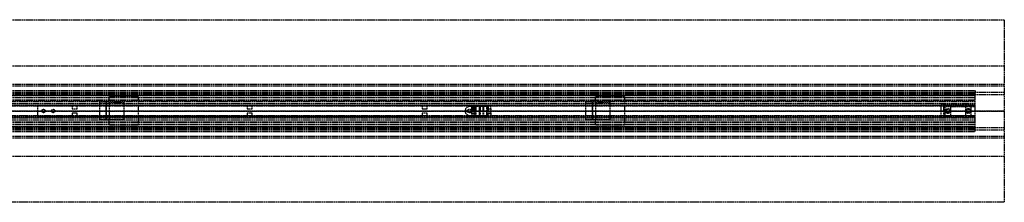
# Model space of a CAD drawing. Header units: millimetres. Extents: x 0 to 2050, y -94 to 94.
# Tile 16 of 16: x 1037 to 2050, y -94 to 94. Entities that reach past the tile are written whole.
import ezdxf

# ---------------------------------------------------------------- set-up
doc = ezdxf.new("R2010")
doc.units = ezdxf.units.MM
doc.header["$LTSCALE"] = 10
doc.linetypes.add('ALLCAD_Strich', pattern=[0.2, 0.15, -0.05])
doc.layers.add('BESCH_KONT_sich_schn_ansi_2d', color=40, linetype='Continuous')
doc.layers.add('BESCH_KONT_sich_schn_grun_2d', color=10, linetype='Continuous')

msp = doc.modelspace()

# ---------------------------------------------------------------- linework, layer by layer
at = {"layer": 'BESCH_KONT_sich_schn_ansi_2d', "linetype": 'ALLCAD_Strich'}
for p, q in [((0, 0, 2360), (2050, 0, 2360)), ((2050, 0, 2410), (0, 0, 2410)), ((2050, 0, 2353.5), (0, 0, 2353.5)), ((2050, 0, 2354), (0, 0, 2354)), ((0, 0, 2351), (2050, 0, 2351)), ((0, 0, 2351.5), (2050, 0, 2351.5)), ((0, 0, 2345), (2050, 0, 2345)), ((0, 0, 2299.5), (2020, 0, 2299.5)), ((0, 0, 2333), (2020, 0, 2333)), ((0, 0, 2336), (2020, 0, 2336)), ((0, 0, 2339.5), (2020, 0, 2339.5)), ((0, 0, 2343.5), (2020, 0, 2343.5)), ((0, 0, 2342.5), (2020, 0, 2342.5)), ((0, 0, 2344), (2020, 0, 2344)), ((0, 0, 2301), (2020, 0, 2301)), ((0, 0, 2302.5), (2020, 0, 2302.5)), ((2020, 0, 2341.5), (0, 0, 2341.5)), ((2020, 0, 2340.5), (0, 0, 2340.5)), ((0, 0, 2347), (2020, 0, 2347)), ((0, 0, 2335), (2020, 0, 2335)), ((0, 0, 2336.5), (2020, 0, 2336.5)), ((0, 0, 2334.5), (2020, 0, 2334.5)), ((2020, 0, 2302.9), (80, 0, 2302.9)), ((2020, 0, 2300.9), (80, 0, 2300.9)), ((80, 0, 2304), (2020, 0, 2304)), ((2050, 0), (965, 0)), ((1056, 0, 2343.5), (1056, 0, 2341.5)), ((1060.2, 0, 2343.5), (1060.2, 0, 2341.5)), ((1063.7, 0, 2343.5), (1063.7, 0, 2341.5)), ((1070.2, 0, 2343.5), (1070.2, 0, 2341.5)), ((1073.7, 0, 2343.5), (1073.7, 0, 2341.5)), ((1091.5, 0, 2343.5), (1091.5, 0, 2341.5)), ((1096.5, 0, 2343.5), (1096.5, 0, 2341.5)), ((1129.5, 0, 2357), (1119.5, 0, 2357)), ((1119.5, 0, 2357), (1119.5, 0, 2354)), ((1126.5, 0, 2351), (1126.5, 0, 2354)), ((1126.5, 0, 2354), (1126.5, 0, 2347)), ((1129.5, 0, 2351), (1129.5, 0, 2357)), ((1129.5, 0, 2347), (1129.5, 0, 2351)), ((1144.5, 0, 2351), (1144.5, 0, 2354)), ((1159.5, 0, 2351), (1159.5, 0, 2347)), ((1271.5, 0, 2343.5), (1271.5, 0, 2341.5)), ((1276.5, 0, 2343.5), (1276.5, 0, 2341.5)), ((1451.5, 0, 2343.5), (1451.5, 0, 2341.5)), ((1456.5, 0, 2343.5), (1456.5, 0, 2341.5)), ((1496, 0, 2338.5), (1495.5, 0, 2341.5)), ((1500, 0, 2338.5), (1496, 0, 2338.5)), ((1498, 0, 2341.5), (1498, 0, 2343.5)), ((1498, 0, 2341.5), (1498, 0, 2338.5)), ((1500, 0, 2341.5), (1500, 0, 2338.5)), ((1500, 0, 2338.5), (1502, 0, 2338.5)), ((1502, 0, 2341.5), (1502, 0, 2343.5)), ((1502, 0, 2341.5), (1502, 0, 2338.5)), ((1503, 0, 2338.2), (1504.2, 0, 2337.6)), ((1505.2, 0, 2337.3), (1506.4, 0, 2337.3)), ((1510, 0, 2333.5), (1505.8, 0, 2333.5)), ((1505.8, 0, 2334.7), (1505.8, 0, 2333.7)), ((1506.4, 0, 2337.3), (1505.8, 0, 2334.7)), ((1510, 0, 2335.9), (1510, 0, 2335.9)), ((1510, 0, 2335.9), (1510, 0, 2335.9)), ((1510, 0, 2335.9), (1510, 0, 2335.9)), ((1510, 0, 2335.9), (1510, 0, 2335.9)), ((1510, 0, 2335.9), (1510, 0, 2335.9)), ((1510, 0, 2335.9), (1510, 0, 2335.9)), ((1510, 0, 2335.9), (1510, 0, 2335.9)), ((1510, 0, 2335.9), (1510, 0, 2335.9)), ((1510, 0, 2335.9), (1510, 0, 2335.9)), ((1510, 0, 2333.7), (1510, 0, 2335.9)), ((1510, 0, 2335.9), (1510, 0, 2335.9)), ((1510, 0, 2335.9), (1510, 0, 2335.9)), ((1510, 0, 2335.9), (1510, 0, 2335.9)), ((1510, 0, 2335.9), (1510, 0, 2335.9)), ((1510, 0, 2335.9), (1510, 0, 2335.9)), ((1510, 0, 2335.9), (1510, 0, 2335.9)), ((1510, 0, 2335.9), (1510, 0, 2335.9)), ((1510, 0, 2335.9), (1510, 0, 2335.9)), ((1510, 0, 2335.9), (1510, 0, 2335.9)), ((1511, 0, 2336.9), (1513.6, 0, 2336.9)), ((1514.3, 0, 2336.6), (1517.7, 0, 2333.5)), ((1518.6, 0, 2333.5), (1517.7, 0, 2333.5)), ((1518, 0, 2343.5), (1518, 0, 2341.5)), ((1518.8, 0, 2334), (1518.8, 0, 2338)), ((1519, 0, 2343.5), (1519, 0, 2341.5)), ((1519.3, 0, 2338.5), (1522, 0, 2338.5)), ((1522, 0, 2343.5), (1522, 0, 2338.5)), ((1619.5, 0, 2357), (1619.5, 0, 2354)), ((1629.5, 0, 2357), (1619.5, 0, 2357)), ((1626.5, 0, 2351), (1626.5, 0, 2354)), ((1626.5, 0, 2354), (1626.5, 0, 2347)), ((1629.5, 0, 2347), (1629.5, 0, 2351)), ((1629.5, 0, 2351), (1629.5, 0, 2357)), ((1644.5, 0, 2351), (1644.5, 0, 2354)), ((1659.5, 0, 2351), (1659.5, 0, 2347)), ((1985, 0, 2326.5), (2000, 0, 2326.5)), ((1985, 0, 2353.5), (1985, 0, 2326.5)), ((1987.5, 0, 2351), (1987.5, 0, 2326.5)), ((1989, 0, 2356.5), (1989, 0, 2354.5)), ((1989, 0, 2354.5), (1995, 0, 2354.5)), ((1989, 0, 2356.5), (1995, 0, 2356.5)), ((1989.5, 0, 2350.5), (1994.5, 0, 2350.5)), ((1989.5, 0, 2351), (1989.5, 0, 2350.5)), ((1990, 0, 2356.5), (1990, 0, 2351)), ((1990, 0, 2356.5), (1990, 0, 2354.5)), ((1990, 0, 2353.5), (1990, 0, 2351)), ((1994, 0, 2356.5), (1994, 0, 2351)), ((1994, 0, 2356.5), (1994, 0, 2354.5)), ((1994, 0, 2353.5), (1994, 0, 2351)), ((1994.5, 0, 2351), (1994.5, 0, 2350.5)), ((1995, 0, 2354.5), (1995, 0, 2356.5)), ((2010, 0, 2356.5), (2010, 0, 2354.5)), ((2010, 0, 2354.5), (2016, 0, 2354.5)), ((2010, 0, 2356.5), (2016, 0, 2356.5)), ((2010.5, 0, 2350.5), (2015.5, 0, 2350.5)), ((2010.5, 0, 2351), (2010.5, 0, 2350.5)), ((2011, 0, 2356.5), (2011, 0, 2351)), ((2011, 0, 2356.5), (2011, 0, 2354.5)), ((2011, 0, 2353.5), (2011, 0, 2351)), ((2015, 0, 2356.5), (2015, 0, 2351)), ((2015, 0, 2356.5), (2015, 0, 2354.5)), ((2015, 0, 2353.5), (2015, 0, 2351)), ((2015.5, 0, 2351), (2015.5, 0, 2350.5)), ((2016, 0, 2354.5), (2016, 0, 2356.5)), ((2020, 0, 2344), (2020, 0, 2345)), ((2020, 0, 2301), (2020, 0, 2344)), ((2020, 0, 2299.5), (2020, 0, 2301)), ((2020, 0, 2345), (2020, 0, 2347)), ((2020, 0, 2351), (2020, 0, 2351)), ((2020, 0, 2351), (2020, 0, 2351)), ((2020, 0, 2351), (2020, 0, 2351)), ((2020, 0, 2351), (2020, 0, 2351)), ((2020, 0, 2351), (2020, 0, 2351)), ((2020, 0, 2351), (2020, 0, 2351)), ((2020, 0, 2351), (2020, 0, 2351)), ((2020, 0, 2351), (2020, 0, 2351)), ((2020, 0, 2351), (2020, 0, 2351)), ((2020, 0, 2351), (2020, 0, 2351)), ((2020, 0, 2351), (2020, 0, 2351)), ((2020, 0, 2351), (2020, 0, 2351)), ((2020, 0, 2351), (2020, 0, 2351)), ((2020, 0, 2351), (2020, 0, 2351)), ((2020, 0, 2351), (2020, 0, 2351)), ((2020, 0, 2351), (2020, 0, 2351)), ((2020, 0, 2351), (2020, 0, 2351)), ((2020, 0, 2351), (2020, 0, 2351)), ((2020, 0, 2351), (2020, 0, 2351)), ((2020, 0, 2351), (2020, 0, 2351)), ((2020, 0, 2351), (2020, 0, 2351)), ((2020, 0, 2351), (2020, 0, 2351)), ((2020, 0, 2351), (2020, 0, 2351)), ((2020, 0, 2347), (2020, 0, 2353.5)), ((2050, 0, 2360), (2050, 0, 2410)), ((2050, 0), (2050, 0, 2360))]:
    msp.add_line(p, q, dxfattribs=at)
at = {"layer": 'BESCH_KONT_sich_schn_ansi_2d', "linetype": 'ALLCAD_Strich', "extrusion": (0, 1, 0)}
for centre, radius, start, end in [((-1502, 2336.5), 2, 90, 120), ((-1511, 2335.9), 1, 0.0001, 90), ((-1513.6, 2335.9), 1, 90, 132.6467), ((-1519.3, 2338), 0.5, 0, 90), ((-2020, 2351), 0.00093, 270, 360), ((-2020, 2351), 0.00093, 0, 90), ((-2020, 2351), 0.00116, 360, 90), ((-2020, 2351), 0.00116, 270, 0), ((-2020, 2351), 0.00116, 90, 180), ((-2020, 2351), 0.00116, 180, 270), ((-2020, 2351), 0.00116, 360, 90), ((-2020, 2351), 0.00116, 270, 0), ((-2020, 2351), 0.00116, 90, 180), ((-2020, 2351), 0.00116, 180, 270)]:
    msp.add_arc(centre, radius, start, end, dxfattribs=at)
at = {"layer": 'BESCH_KONT_sich_schn_ansi_2d', "linetype": 'ALLCAD_Strich', "extrusion": (0, -1, 0)}
for centre, radius, start, end in [((1505.2, 2339.3), 2, 240, 270), ((1506.3, 2333.7), 0.5, 180, 203.5782), ((1509.5, 2333.7), 0.5, 336.4218, 359.9999), ((1518, 2334), 0.801, 321.3195, 360), ((2000, 2346.5), 20, 270, 360), ((2020, 2351), 0.00217, 90, 180), ((2020, 2351), 0.00217, 180, 270), ((2020, 2351), 0.00271, 270, 0), ((2020, 2351), 0.00271, 90, 180), ((2020, 2351), 0.00271, 180, 270), ((2020, 2351), 0.00271, 270, 0), ((2020, 2351), 0.00271, 360, 90), ((2020, 2351), 0.00271, 90, 180), ((2020, 2351), 0.00271, 180, 270), ((2020, 2351), 0.00271, 360, 90)]:
    msp.add_arc(centre, radius, start, end, dxfattribs=at)
at = {"layer": 'BESCH_KONT_sich_schn_grun_2d', "linetype": 'ALLCAD_Strich'}
for p, q in [((0, 94), (2050, 94)), ((2050, 94), (2050, -94)), ((0, 46.5), (2050, 46.5)), ((0, 27.5), (2050, 27.5)), ((0, 27.5), (2050, 27.5)), ((0, 26), (2050, 26)), ((0, 21), (2020, 21)), ((2020, 21), (2020, 19.5)), ((0, 19.5), (2050, 19.5)), ((0, 18.5), (2020, 18.5)), ((0, 18), (2020, 18)), ((0, 17), (2050, 17)), ((0, 14), (2020, 14)), ((0, 11.6), (2020, 11.6)), ((0, 11), (2020, 11)), ((80, 16.4), (2020, 16.4)), ((908.6, 16), (2020, 16)), ((1159.5, 14.5), (1129.5, 14.5)), ((1129.5, 9), (1129.5, 14.5)), ((1159.5, 14.5), (1159.5, -14.5)), ((1629.5, 9), (1629.5, 14.5)), ((1659.5, 14.5), (1629.5, 14.5)), ((1659.5, 14.5), (1659.5, -14.5)), ((2020, 19.5), (2020, 18.5)), ((2020, 17), (2020, 18.5)), ((2020, 7), (2020, 17)), ((2020, 7.5), (0, 7.5)), ((2020, 5), (0, 5)), ((31, 6), (1989, 6)), ((2020, 9.5), (80, 9.5)), ((1056, -5.8), (1056, 5.7)), ((1056, 5.7), (1091.5, 5.7)), ((1091.5, 5.7), (1091.5, 2.2)), ((1091.5, 2.2), (1096.5, 2.2)), ((1096.5, 5.7), (1271.5, 5.7)), ((1096.5, 2.2), (1096.5, 5.7)), ((1129.5, 9), (1119.5, 9)), ((1119.5, 9), (1119.5, -9)), ((1126.5, -9), (1126.5, 9)), ((1126.5, 9), (1126.5, -9)), ((1129.5, 9), (1144.5, 9)), ((1129.5, 9), (1129.5, -9)), ((1144.5, 9), (1144.5, -9)), ((1271.5, 5.7), (1271.5, 2.2)), ((1271.5, 2.2), (1276.5, 2.2)), ((1276.5, 5.7), (1451.5, 5.7)), ((1276.5, 2.2), (1276.5, 5.7)), ((1451.5, 5.7), (1451.5, 2.2)), ((1451.5, 2.2), (1456.5, 2.2)), ((1456.5, 5.7), (1518, 5.7)), ((1456.5, 2.2), (1456.5, 5.7)), ((1496, 2), (1496, -2)), ((1519, 4.5), (1500, 4.5)), ((1502, 4.5), (1502, -4.5)), ((1503, 4.5), (1503, -4.5)), ((1504.2, 4.5), (1504.2, -4.5)), ((1505.2, 4.5), (1505.2, -4.5)), ((1505.8, -4.5), (1505.8, 4.5)), ((1505.8, 4.5), (1505.8, -4.5)), ((1506.4, 4.5), (1506.4, -4.5)), ((1510, 4.5), (1510, -4.5)), ((1510, 4.5), (1510, 0)), ((1510, 4.5), (1510, -4.5)), ((1510, 0), (1510, 0)), ((1510, 0), (1510, 0)), ((1510, 0), (1510, 0)), ((1510, 0), (1510, 0)), ((1510, 0), (1510, 0)), ((1510, 0), (1510, 0)), ((1510, 0), (1510, 0)), ((1510, 0), (1510, 0)), ((1510, 0), (1510, 0)), ((1510, 0), (1510, 0)), ((1510, 0), (1510, 0)), ((1510, 0), (1510, -4.5)), ((1510, 0), (1510, 0)), ((1510, 0), (1510, 0)), ((1510, 0), (1510, 0)), ((1510, 0), (1510, 0)), ((1510, 0), (1510, 0)), ((1510, 0), (1510, 0)), ((1510, 0), (1510, 0)), ((1510, 0), (1510, 0)), ((1510, 0), (1510, 0)), ((1510, 0), (1510, 0)), ((1510, 0), (1510, 0)), ((1510, 0), (1510, 0)), ((1510, 0), (1510, 0)), ((1510, 0), (1510, 0)), ((1510, 0), (1510, 0)), ((1510, 0), (1510, 0)), ((1510, 0), (1510, 0)), ((1510, 0), (1510, 0)), ((1510, 0), (1510, 0)), ((1510, 0), (1510, 0)), ((1510, 0), (1510, 0)), ((1510, 0), (1510, 0)), ((1510, 0), (1510, 0)), ((1511, 4.5), (1511, -4.5)), ((1513.6, 4.5), (1513.6, -4.5)), ((1514.3, 4.5), (1514.3, -4.5)), ((1517.7, -4.5), (1517.7, 4.5)), ((1518, 5.7), (1518, 2.2)), ((1518, 2.2), (1522, 2.2)), ((1518.6, 4.5), (1518.6, -4.5)), ((1518.8, 4.5), (1518.8, -4.5)), ((1518.8, 4.5), (1518.8, -4.5)), ((1519, 4.5), (1519, 2.2)), ((1522, 4.5), (1519, 4.5)), ((1519, 2.2), (1522, 2.2)), ((1519.3, 4.5), (1519.3, -4.5)), ((1522, 2.2), (1522, 4.5)), ((1522, 2.2), (1522, -2.3)), ((1619.5, 9), (1619.5, -9)), ((1629.5, 9), (1619.5, 9)), ((1626.5, -9), (1626.5, 9)), ((1626.5, 9), (1626.5, -9)), ((1629.5, 9), (1644.5, 9)), ((1629.5, 9), (1629.5, -9)), ((1644.5, 9), (1644.5, -9)), ((1985, -7), (1985, 7)), ((2020, 7), (1985, 7)), ((1987.5, 4.5), (1987.5, -4.5)), ((1987.5, 4.5), (2020, 4.5)), ((1989, 6), (1995, 6)), ((1989, 6), (1989, -6)), ((1995, -6), (1995, 6)), ((1995, 6), (2010, 6)), ((2000, 4.5), (2000, 7)), ((2010, 6), (2016, 6)), ((2010, 6), (2010, -6)), ((2016, -6), (2016, 6)), ((2016, 6), (2020, 6)), ((2020, -7), (2020, 7)), ((2020, -5), (0, -5)), ((2020, -7.5), (0, -7.5)), ((31, -6), (1989, -6)), ((2020, -9.5), (80, -9.5)), ((1091.5, -5.8), (1056, -5.8)), ((1091.5, -2.3), (1091.5, -5.8)), ((1096.5, -2.3), (1091.5, -2.3)), ((1096.5, -5.8), (1096.5, -2.3)), ((1271.5, -5.8), (1096.5, -5.8)), ((1129.5, -9), (1119.5, -9)), ((1144.5, -9), (1129.5, -9)), ((1129.5, -14.5), (1129.5, -9)), ((1271.5, -2.3), (1271.5, -5.8)), ((1276.5, -2.3), (1271.5, -2.3)), ((1276.5, -5.8), (1276.5, -2.3)), ((1451.5, -5.8), (1276.5, -5.8)), ((1451.5, -2.3), (1451.5, -5.8)), ((1456.5, -2.3), (1451.5, -2.3)), ((1456.5, -5.8), (1456.5, -2.3)), ((1518, -5.8), (1456.5, -5.8)), ((1500, -4.5), (1519, -4.5)), ((1510, 0), (1510, 0)), ((1518, -2.3), (1518, -5.8)), ((1522, -2.3), (1518, -2.3)), ((1519, -4.5), (1519, -2.3)), ((1519, -2.3), (1522, -2.3)), ((1522, -4.5), (1519, -4.5)), ((1522, -2.3), (1522, -4.5)), ((1629.5, -9), (1619.5, -9)), ((1644.5, -9), (1629.5, -9)), ((1629.5, -14.5), (1629.5, -9)), ((2020, -7), (1985, -7)), ((1987.5, -4.5), (2020, -4.5)), ((1989, -6), (1995, -6)), ((1995, -6), (2010, -6)), ((2000, -7), (2000, -4.5)), ((2010, -6), (2016, -6)), ((2016, -6), (2020, -6)), ((2020, -4.5), (2020, -4.5)), ((2020, -4.5), (2020, -4.5)), ((2020, -4.5), (2020, -4.5)), ((2020, -4.5), (2020, -4.5)), ((2020, -4.5), (2020, -4.5)), ((2020, -4.5), (2020, -4.5)), ((2020, -4.5), (2020, -4.5)), ((2020, -4.5), (2020, -4.5)), ((2020, -4.5), (2020, -4.5)), ((2020, -4.5), (2020, -4.5)), ((2020, -4.5), (2020, -4.5)), ((2020, -4.5), (2020, -4.5)), ((2020, -4.5), (2020, -4.5)), ((2020, -4.5), (2020, -4.5)), ((2020, -4.5), (2020, -4.5)), ((2020, -4.5), (2020, -4.5)), ((2020, -4.5), (2020, -4.5)), ((2020, -4.5), (2020, -4.5)), ((2020, -4.5), (2020, -4.5)), ((2020, -4.5), (2020, -4.5)), ((2020, -4.5), (2020, -4.5)), ((2020, -4.5), (2020, -4.5)), ((2020, -4.5), (2020, -4.5)), ((2020, -4.5), (2020, -4.5)), ((2020, -4.5), (2020, -4.5)), ((2020, -4.5), (2020, -4.5)), ((2020, -4.5), (2020, -4.5)), ((2020, -4.5), (2020, -4.5)), ((2020, -4.5), (2020, -4.5)), ((2020, -4.5), (2020, -4.5)), ((2020, -4.5), (2020, -4.5)), ((2020, -4.5), (2020, -4.5)), ((2020, -4.5), (2020, -4.5)), ((2020, -4.5), (2020, -4.5)), ((2020, -4.5), (2020, -4.5)), ((2020, -4.5), (2020, -4.5)), ((2020, -4.5), (2020, -4.5)), ((2020, -4.5), (2020, -4.5)), ((2020, -17), (2020, -7)), ((0, -11), (2020, -11)), ((0, -11.7), (2020, -11.7)), ((0, -14), (2020, -14)), ((0, -17), (2050, -17)), ((0, -18), (2020, -18)), ((0, -18.5), (2020, -18.5)), ((0, -19.5), (2050, -19.5)), ((80, -16.4), (2020, -16.4)), ((908.6, -16), (2020, -16)), ((1159.5, -14.5), (1129.5, -14.5)), ((1659.5, -14.5), (1629.5, -14.5)), ((2020, -18.5), (2020, -17)), ((2020, -19.5), (2020, -18.5)), ((2020, -21), (2020, -19.5)), ((0, -21), (2020, -21)), ((0, -26), (2050, -26)), ((0, -27.5), (2050, -27.5)), ((0, -27.5), (2050, -27.5)), ((0, -46.5), (2050, -46.5)), ((2050, -94), (0, -94))]:
    msp.add_line(p, q, dxfattribs=at)
for centre, radius in [((1062, 0), 1.75), ((1072, 0), 1.75), ((1500, 0), 2), ((1992, 0), 2.5), ((1992, 0), 2), ((1992, 0), 2), ((2013, 0), 2.5), ((2013, 0), 2), ((2013, 0), 2)]:
    msp.add_circle(centre, radius, dxfattribs=at)
for start, end in [(90, 180), (180, 270)]:
    msp.add_arc((1500, 0), 4.5, start, end, dxfattribs=at)

doc.saveas('drawing.dxf')
